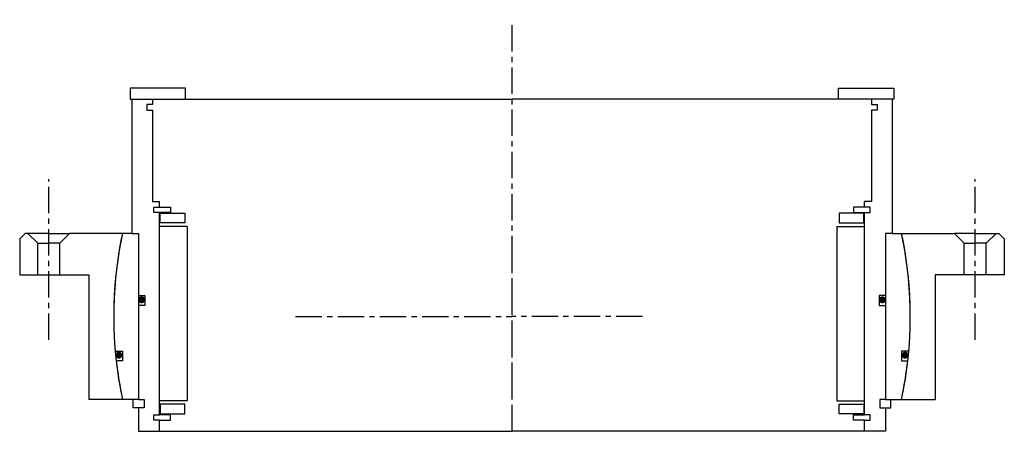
# Model space of a CAD drawing. Header units: millimetres. Extents: x -178 to 178, y 0 to 149.
import ezdxf

# ---------------------------------------------------------------- set-up
doc = ezdxf.new("R2010")
doc.units = ezdxf.units.MM
doc.header["$LTSCALE"] = 0.3
doc.header["$MEASUREMENT"] = 0
doc.linetypes.add('CENTER', pattern=[50.8, 31.75, -6.35, 6.35, -6.35])
doc.layers.get('0').update_dxf_attribs({"linetype": 'CONTINUOUS'})
doc.layers.add('Center', color=1, linetype='CENTER')

# ---------------------------------------------------------------- blocks, each defined once
blk = doc.blocks.new('M33-145')
for p, q in [((-178, 28), (-176, 30)), ((-167.5, 30), (-176, 30)), ((-171.5, 26.5), (-175, 30)), ((-167.5, 30), (-160, 30)), ((-163.5, 26.5), (-160, 30)), ((-140.84, 30), (-160, 30)), ((140.84, 30), (160, 30)), ((163.5, 26.5), (160, 30)), ((167.5, 30), (160, 30)), ((167.5, 30), (176, 30)), ((171.5, 26.5), (175, 30)), ((178, 28), (176, 30)), ((-178, 28), (-178, 15)), ((-171.5, 26.5), (-167.5, 26.5)), ((-171.5, 15), (-171.5, 26.5)), ((-163.5, 26.5), (-167.5, 26.5)), ((-163.5, 15), (-163.5, 26.5)), ((163.5, 26.5), (167.5, 26.5)), ((163.5, 15), (163.5, 26.5)), ((171.5, 26.5), (167.5, 26.5)), ((171.5, 15), (171.5, 26.5)), ((178, 28), (178, 15)), ((-178, 15), (-167.5, 15)), ((-167.5, 15), (-163.5, 15)), ((-163.5, 15), (-153, 15)), ((-153, 15), (-153, -30)), ((153, 15), (153, -30)), ((163.5, 15), (153, 15)), ((167.5, 15), (163.5, 15)), ((178, 15), (167.5, 15)), ((-140.84, -30), (-153, -30)), ((140.84, -30), (153, -30))]:
    blk.add_line(p, q)
for start, end in [(167.9753, 192.0247), (347.9753, 12.0247)]:
    blk.add_arc((0, 0), 144, start, end)
at = {"layer": 'Center'}
for p, q in [((-167.5, -8.46), (-167.5, 49.54)), ((167.5, -8.46), (167.5, 49.54)), ((0, -30), (0, 30)), ((-78.25, 0), (0, 0)), ((47.13, 0), (0, 0))]:
    blk.add_line(p, q, dxfattribs=at)
blk = doc.blocks.new('M35-139-4SF235')
for p, q in [((-118, 82.5), (-138, 82.5)), ((-138, 82.5), (-138, 78.5)), ((-118, 78.5), (-118, 82.5)), ((118, 82.5), (138, 82.5)), ((118, 78.5), (118, 82.5)), ((138, 82.5), (138, 78.5)), ((-138, 78.5), (-118, 78.5)), ((-137.5, 78.5), (-137.5, 30)), ((-137.5, 78.5), (-130, 78.5)), ((-130, 78.5), (0, 78.5)), ((-130, 78.5), (-130, 76.5)), ((130, 78.5), (0, 78.5)), ((138, 78.5), (118, 78.5)), ((137.5, 78.5), (130, 78.5)), ((130, 78.5), (130, 76.5)), ((137.5, 78.5), (137.5, 30)), ((-132, 76.5), (-132, 74.5)), ((-130, 76.5), (-132, 76.5)), ((130, 76.5), (132, 76.5)), ((132, 76.5), (132, 74.5)), ((-132, 74.5), (-130, 74.5)), ((-130, 74.5), (-130, 41.5)), ((130, 74.5), (130, 41.5)), ((132, 74.5), (130, 74.5)), ((-130, 41.5), (-127.5, 41.5)), ((-129.5, 39.5), (-127.5, 39.5)), ((-129.5, 37.5), (-129.5, 39.5)), ((-127.5, 39.5), (-127.5, 41.5)), ((-127.5, 39.5), (-123.5, 39.5)), ((-123.5, 39.5), (-123.5, 37.5)), ((123.5, 39.5), (123.5, 37.5)), ((127.5, 39.5), (123.5, 39.5)), ((130, 41.5), (127.5, 41.5)), ((127.5, 39.5), (127.5, 41.5)), ((129.5, 39.5), (127.5, 39.5)), ((129.5, 37.5), (129.5, 39.5)), ((-127.5, 37.5), (-129.5, 37.5)), ((-127.5, -35.5), (-127.5, 37.5)), ((-123.5, 37.5), (-127.5, 37.5)), ((-127.25, 37.25), (-118.25, 37.25)), ((-127.25, 33.75), (-127.25, 37.25)), ((-118.25, 37.25), (-118.25, 33.75)), ((127.25, 37.25), (118.25, 37.25)), ((118.25, 37.25), (118.25, 33.75)), ((123.5, 37.5), (127.5, 37.5)), ((127.25, 33.75), (127.25, 37.25)), ((127.5, 37.5), (129.5, 37.5)), ((127.5, -35.5), (127.5, 37.5)), ((-117.5, 32.5), (-127.5, 32.5)), ((-118.25, 33.75), (-127.25, 33.75)), ((-117.5, 32.5), (-117.5, -30.5)), ((117.5, 32.5), (117.5, -30.5)), ((117.5, 32.5), (127.5, 32.5)), ((118.25, 33.75), (127.25, 33.75)), ((-137.5, 30), (-140.84, 30)), ((-137.5, 30), (-135, 30)), ((-135, 30), (-135, -30)), ((-135, 30), (-135, 7.5)), ((135, 30), (135, -30)), ((135, 30), (135, 7.5)), ((137.5, 30), (135, 30)), ((137.5, 30), (140.84, 30)), ((-135, 7.5), (-132.8, 7.5)), ((-132.8, 7.5), (-132.8, 4)), ((132.8, 7.5), (132.8, 4)), ((135, 7.5), (132.8, 7.5)), ((-135, 4), (-135, -30)), ((-132.8, 4), (-135, 4)), ((132.8, 4), (135, 4)), ((135, 4), (135, -30)), ((-143.46, -12.5), (-140.88, -12.5)), ((-140.88, -12.5), (-140.88, -16)), ((143.46, -12.5), (140.88, -12.5)), ((140.88, -12.5), (140.88, -16)), ((-140.88, -16), (-143.11, -16)), ((140.88, -16), (143.11, -16)), ((-135, -30), (-140.84, -30)), ((-137, -33), (-137, -30)), ((-135, -30), (-133, -30)), ((-133, -30), (-133, -33)), ((-117.5, -30.5), (-127.5, -30.5)), ((-118.25, -31.75), (-127.25, -31.75)), ((-127.25, -31.75), (-127.25, -35.25)), ((-118.25, -35.25), (-118.25, -31.75)), ((117.5, -30.5), (127.5, -30.5)), ((118.25, -31.75), (127.25, -31.75)), ((118.25, -35.25), (118.25, -31.75)), ((127.25, -31.75), (127.25, -35.25)), ((135, -30), (133, -30)), ((133, -30), (133, -33)), ((135, -30), (140.84, -30)), ((137, -33), (137, -30)), ((-135, -33), (-137, -33)), ((-135, -33), (-135, -41.5)), ((-133, -33), (-135, -33)), ((-129.5, -35.5), (-127.5, -35.5)), ((-129.5, -37.5), (-129.5, -35.5)), ((-123.5, -35.5), (-127.5, -35.5)), ((-127.25, -35.25), (-118.25, -35.25)), ((-123.5, -37.5), (-123.5, -35.5)), ((127.25, -35.25), (118.25, -35.25)), ((123.5, -35.5), (127.5, -35.5)), ((123.5, -37.5), (123.5, -35.5)), ((129.5, -35.5), (127.5, -35.5)), ((129.5, -37.5), (129.5, -35.5)), ((133, -33), (135, -33)), ((135, -33), (135, -41.5)), ((135, -33), (137, -33)), ((-127.5, -37.5), (-129.5, -37.5)), ((-127.5, -41.5), (-127.5, -37.5)), ((-127.5, -37.5), (-123.5, -37.5)), ((127.5, -37.5), (123.5, -37.5)), ((127.5, -37.5), (129.5, -37.5)), ((127.5, -41.5), (127.5, -37.5)), ((-135, -41.5), (-127.5, -41.5)), ((-127.5, -41.5), (0, -41.5)), ((127.5, -41.5), (0, -41.5)), ((135, -41.5), (127.5, -41.5))]:
    blk.add_line(p, q)
at = {"const_width": 1.2}
for points in [[(-133.26, 6, -1), (-134.56, 6, -1)], [(133.26, 6, 1), (134.56, 6, 1)], [(-141.5, -14, -1), (-142.8, -14, -1)], [(141.5, -14, 1), (142.8, -14, 1)]]:
    blk.add_lwpolyline(points, format="xyb", close=True, dxfattribs=at)
for start, end in [(167.9753, 184.9799), (355.0201, 12.0247), (186.3794, 192.0247), (347.9753, 353.6206)]:
    blk.add_arc((0, 0), 144, start, end)
at = {"layer": 'Center'}
blk.add_line((0, -41.5), (0, 107.19), dxfattribs=at)

msp = doc.modelspace()

# ---------------------------------------------------------------- block references
for name in ['M35-139-4SF235', 'M33-145']:
    msp.add_blockref(name, (0, 41.5))

doc.saveas('drawing.dxf')
